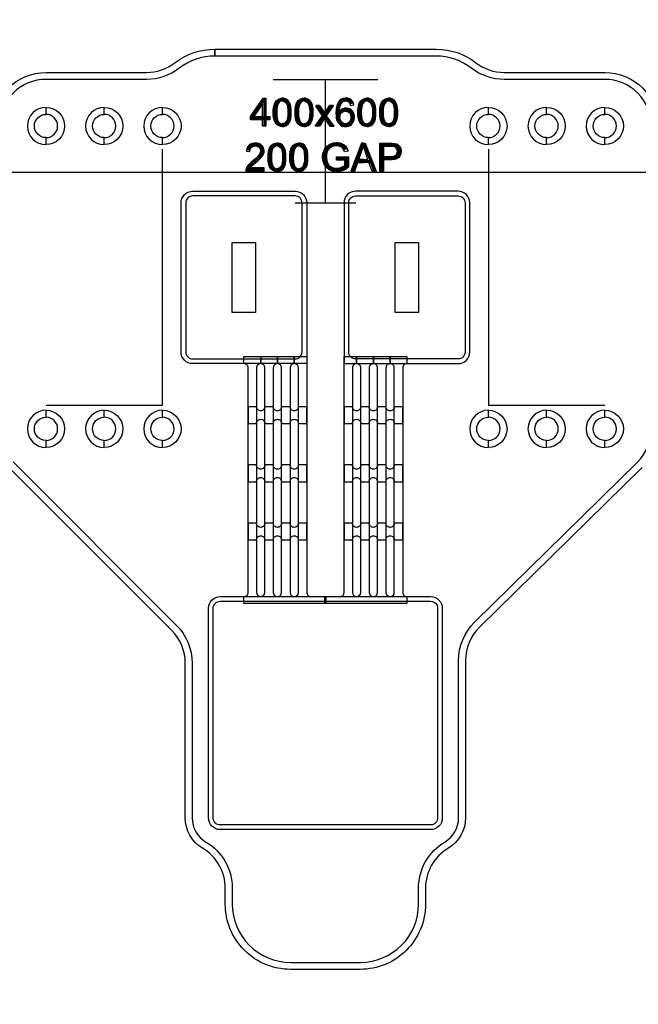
# Model space of a CAD drawing. Extents: x -63500 to 63500, y -63500 to 63500.
# Tile 241 of 256: x 25383 to 28040, y -28572 to -24346. Entities that reach past the tile are written whole.
import ezdxf

# ---------------------------------------------------------------- set-up
doc = ezdxf.new("R2010")
doc.units = 13
doc.header["$MEASUREMENT"] = 0
for name, color, linetype in [('1_Metal', 2, 'Continuous'), ('2_Electrodes', 5, 'Continuous'), ('3_Outline', 4, 'Continuous')]:
    doc.layers.add(name, color=color, linetype=linetype)
doc.styles.get("Standard").update_dxf_attribs({"font": 'arial.ttf'})

msp = doc.modelspace()

# ---------------------------------------------------------------- linework, layer by layer
for p, q in [((26471.5, -24601.9), (26921.5, -24601.9)), ((26696.5, -25131.9), (26696.5, -24601.9)), ((25996.5, -26001.9), (25996.5, -24901.9)), ((27396.5, -24901.9), (27396.5, -26001.9)), ((0, -25000), (34000, -25000)), ((26566.5, -25131.9), (26826.5, -25131.9)), ((25746.5, -26001.9), (25496.5, -26001.9)), ((25996.5, -26001.9), (25746.5, -26001.9)), ((27646.5, -26001.9), (27396.5, -26001.9)), ((27896.5, -26001.9), (27646.5, -26001.9))]:
    msp.add_line(p, q)
for points in [[(26296.5, -25601.9), (26296.5, -25301.9), (26396.5, -25301.9), (26396.5, -25601.9)], [(26996.5, -25601.9), (26996.5, -25301.9), (27096.5, -25301.9), (27096.5, -25601.9)]]:
    msp.add_lwpolyline(points, close=True)
for radius in [50000, 47500, 45000]:
    msp.add_circle((0, 0), radius)
at = {"layer": '1_Metal'}
msp.add_line((26616.5, -25821.9), (26616.5, -25821.9), dxfattribs=at)
for points in [[(-50000, 0, 1), (50000, 0), (51000, 0, -1), (-51000, 0)], [(26616.5, -25131.9), (26616.5, -25821.9), (26126.5, -25821.9, -0.414214), (26076.5, -25771.9), (26076.5, -25131.9, -0.414214), (26126.5, -25081.9), (26566.5, -25081.9, -0.414214)], [(26776.5, -25131.9), (26776.5, -25821.9), (27266.5, -25821.9, 0.414214), (27316.5, -25771.9), (27316.5, -25131.9, 0.414214), (27266.5, -25081.9), (26826.5, -25081.9, 0.414214)], [(26346.5, -26821.9), (26346.5, -26821.9, 0.414214), (26364.5, -26803.9), (26364.5, -25839.9, 0.414214), (26346.5, -25821.9), (26346.5, -25791.9), (26418.5, -25791.9), (26418.5, -25821.9), (26418.5, -25821.9, 0.414214), (26400.5, -25839.9), (26400.5, -26803.9, 1), (26436.5, -26803.9), (26436.5, -25839.9, 0.414214), (26418.5, -25821.9), (26418.5, -25791.9), (26490.5, -25791.9), (26490.5, -25821.9), (26490.5, -25821.9, 0.414214), (26472.5, -25839.9), (26472.5, -26803.9, 1), (26508.5, -26803.9), (26508.5, -25839.9, 0.414214), (26490.5, -25821.9), (26490.5, -25791.9), (26562.5, -25791.9), (26562.5, -25821.9), (26562.5, -25821.9, 0.414214), (26544.5, -25839.9), (26544.5, -26803.9, 1), (26580.5, -26803.9), (26580.5, -25839.9, 0.414214), (26562.5, -25821.9), (26562.5, -25791.9), (26616.5, -25791.9), (26616.5, -26803.9, 0.414214), (26634.5, -26821.9), (26698.5, -26821.9), (26698.5, -26851.9), (26346.5, -26851.9)], [(26694.5, -26821.9), (26758.5, -26821.9, 0.414214), (26776.5, -26803.9), (26776.5, -25791.9), (26830.5, -25791.9), (26830.5, -25821.9, 0.414214), (26812.5, -25839.9), (26812.5, -26803.9, 1), (26848.5, -26803.9), (26848.5, -25839.9, 0.414214), (26830.5, -25821.9), (26830.5, -25821.9), (26830.5, -25791.9), (26902.5, -25791.9), (26902.5, -25821.9, 0.414214), (26884.5, -25839.9), (26884.5, -26803.9, 1), (26920.5, -26803.9), (26920.5, -25839.9, 0.414214), (26902.5, -25821.9), (26902.5, -25821.9), (26902.5, -25791.9), (26974.5, -25791.9), (26974.5, -25821.9, 0.414214), (26956.5, -25839.9), (26956.5, -26803.9, 1), (26992.5, -26803.9), (26992.5, -25839.9, 0.414214), (26974.5, -25821.9), (26974.5, -25821.9), (26974.5, -25791.9), (27046.5, -25791.9), (27046.5, -25821.9, 0.414214), (27028.5, -25839.9), (27028.5, -26803.9, 0.414214), (27046.5, -26821.9), (27046.5, -26851.9), (26694.5, -26851.9)], [(26400.5, -26006.7), (26364.5, -26006.7), (26364.5, -26078.7), (26400.5, -26078.7, -0.414214), (26418.5, -26060.7), (26418.5, -26060.7, -0.414214), (26436.5, -26078.7), (26472.5, -26078.7, -0.414214), (26490.5, -26060.7), (26490.5, -26060.7, -0.414214), (26508.5, -26078.7), (26544.5, -26078.7, -0.414214), (26562.5, -26060.7), (26562.5, -26060.7, -0.414214), (26580.5, -26078.7), (26616.5, -26078.7), (26616.5, -26006.7), (26580.5, -26006.7, -0.414214), (26562.5, -26024.7), (26562.5, -26024.7, -0.414214), (26544.5, -26006.7), (26508.5, -26006.7, -0.414214), (26490.5, -26024.7), (26490.5, -26024.7, -0.414214), (26472.5, -26006.7), (26436.5, -26006.7, -0.414214), (26418.5, -26024.7), (26418.5, -26024.7, -0.414214)], [(26812.5, -26006.7), (26776.5, -26006.7), (26776.5, -26078.7), (26812.5, -26078.7, -0.414214), (26830.5, -26060.7), (26830.5, -26060.7, -0.414214), (26848.5, -26078.7), (26884.5, -26078.7, -0.414214), (26902.5, -26060.7), (26902.5, -26060.7, -0.414214), (26920.5, -26078.7), (26956.5, -26078.7, -0.414214), (26974.5, -26060.7), (26974.5, -26060.7, -0.414214), (26992.5, -26078.7), (27028.5, -26078.7), (27028.5, -26006.7), (26992.5, -26006.7, -0.414214), (26974.5, -26024.7), (26974.5, -26024.7, -0.414214), (26956.5, -26006.7), (26920.5, -26006.7, -0.414214), (26902.5, -26024.7), (26902.5, -26024.7, -0.414214), (26884.5, -26006.7), (26848.5, -26006.7, -0.414214), (26830.5, -26024.7), (26830.5, -26024.7, -0.414214)], [(26400.5, -26256.7), (26364.5, -26256.7), (26364.5, -26328.7), (26400.5, -26328.7, -0.414214), (26418.5, -26310.7), (26418.5, -26310.7, -0.414214), (26436.5, -26328.7), (26472.5, -26328.7, -0.414214), (26490.5, -26310.7), (26490.5, -26310.7, -0.414214), (26508.5, -26328.7), (26544.5, -26328.7, -0.414214), (26562.5, -26310.7), (26562.5, -26310.7, -0.414214), (26580.5, -26328.7), (26616.5, -26328.7), (26616.5, -26256.7), (26580.5, -26256.7, -0.414214), (26562.5, -26274.7), (26562.5, -26274.7, -0.414214), (26544.5, -26256.7), (26508.5, -26256.7, -0.414214), (26490.5, -26274.7), (26490.5, -26274.7, -0.414214), (26472.5, -26256.7), (26436.5, -26256.7, -0.414214), (26418.5, -26274.7), (26418.5, -26274.7, -0.414214)], [(26812.5, -26256.7), (26776.5, -26256.7), (26776.5, -26328.7), (26812.5, -26328.7, -0.414214), (26830.5, -26310.7), (26830.5, -26310.7, -0.414214), (26848.5, -26328.7), (26884.5, -26328.7, -0.414214), (26902.5, -26310.7), (26902.5, -26310.7, -0.414214), (26920.5, -26328.7), (26956.5, -26328.7, -0.414214), (26974.5, -26310.7), (26974.5, -26310.7, -0.414214), (26992.5, -26328.7), (27028.5, -26328.7), (27028.5, -26256.7), (26992.5, -26256.7, -0.414214), (26974.5, -26274.7), (26974.5, -26274.7, -0.414214), (26956.5, -26256.7), (26920.5, -26256.7, -0.414214), (26902.5, -26274.7), (26902.5, -26274.7, -0.414214), (26884.5, -26256.7), (26848.5, -26256.7, -0.414214), (26830.5, -26274.7), (26830.5, -26274.7, -0.414214)], [(26400.5, -26506.7), (26364.5, -26506.7), (26364.5, -26578.7), (26400.5, -26578.7, -0.414214), (26418.5, -26560.7), (26418.5, -26560.7, -0.414214), (26436.5, -26578.7), (26472.5, -26578.7, -0.414214), (26490.5, -26560.7), (26490.5, -26560.7, -0.414214), (26508.5, -26578.7), (26544.5, -26578.7, -0.414214), (26562.5, -26560.7), (26562.5, -26560.7, -0.414214), (26580.5, -26578.7), (26616.5, -26578.7), (26616.5, -26506.7), (26580.5, -26506.7, -0.414214), (26562.5, -26524.7), (26562.5, -26524.7, -0.414214), (26544.5, -26506.7), (26508.5, -26506.7, -0.414214), (26490.5, -26524.7), (26490.5, -26524.7, -0.414214), (26472.5, -26506.7), (26436.5, -26506.7, -0.414214), (26418.5, -26524.7), (26418.5, -26524.7, -0.414214)], [(26812.5, -26506.7), (26776.5, -26506.7), (26776.5, -26578.7), (26812.5, -26578.7, -0.414214), (26830.5, -26560.7), (26830.5, -26560.7, -0.414214), (26848.5, -26578.7), (26884.5, -26578.7, -0.414214), (26902.5, -26560.7), (26902.5, -26560.7, -0.414214), (26920.5, -26578.7), (26956.5, -26578.7, -0.414214), (26974.5, -26560.7), (26974.5, -26560.7, -0.414214), (26992.5, -26578.7), (27028.5, -26578.7), (27028.5, -26506.7), (26992.5, -26506.7, -0.414214), (26974.5, -26524.7), (26974.5, -26524.7, -0.414214), (26956.5, -26506.7), (26920.5, -26506.7, -0.414214), (26902.5, -26524.7), (26902.5, -26524.7, -0.414214), (26884.5, -26506.7), (26848.5, -26506.7, -0.414214), (26830.5, -26524.7), (26830.5, -26524.7, -0.414214)], [(27148.5, -26821.9, -0.414214), (27198.5, -26871.9), (27198.5, -27771.9, -0.414214), (27148.5, -27821.9), (26244.5, -27821.9, -0.414214), (26194.5, -27771.9), (26194.5, -26871.9, -0.414214), (26244.5, -26821.9), (27148.5, -26821.9)]]:
    msp.add_lwpolyline(points, format="xyb", close=True, dxfattribs=at)
for points in [[(26441.1, -24803), (26426.5, -24803), (26426.5, -24706.9), (26389, -24760.6), (26426.5, -24760.6), (26426.5, -24774.7), (26374.2, -24774.7), (26374.2, -24761.3), (26429.2, -24683), (26441.1, -24683), (26441.1, -24760.6), (26457.2, -24760.6), (26457.2, -24774.7), (26441.1, -24774.7)], [(26511.2, -24804.2), (26505, -24804.2), (26493.1, -24800.4), (26485.3, -24793.4), (26478.8, -24783.6), (26474.6, -24770.6), (26472.8, -24757.1), (26472.8, -24732.4), (26474.4, -24717.3), (26478.6, -24704.4), (26485.9, -24692.9), (26494.8, -24686), (26504.8, -24682.5), (26511.2, -24682.4), (26511.2, -24694.4), (26505.1, -24695.3), (26498.2, -24699.2), (26492.2, -24707.7), (26489.1, -24719.1), (26487.8, -24729), (26487.2, -24738.7), (26487.2, -24748.3), (26487.7, -24757.2), (26488.7, -24766), (26490.7, -24775.6), (26494.3, -24783.1), (26499.8, -24788.8), (26505.6, -24791.7), (26511.2, -24792.6)], [(26511.2, -24804.2), (26517.4, -24804.2), (26529.3, -24800.4), (26537.1, -24793.4), (26543.5, -24783.6), (26547.7, -24770.6), (26549.6, -24757.1), (26549.6, -24732.4), (26548, -24717.3), (26543.8, -24704.4), (26536.4, -24692.9), (26527.5, -24686), (26517.5, -24682.5), (26511.2, -24682.4), (26511.2, -24694.4), (26517.3, -24695.3), (26524.1, -24699.2), (26530.1, -24707.7), (26533.2, -24719.1), (26534.6, -24729), (26535.1, -24738.7), (26535.1, -24748.3), (26534.6, -24757.2), (26533.7, -24766), (26531.6, -24775.6), (26528.1, -24783.1), (26522.6, -24788.8), (26516.7, -24791.7), (26511.2, -24792.6)], [(26605, -24804.2), (26598.8, -24804.2), (26586.9, -24800.4), (26579.1, -24793.4), (26572.7, -24783.6), (26568.5, -24770.6), (26566.6, -24757.1), (26566.6, -24732.4), (26568.2, -24717.3), (26572.4, -24704.4), (26579.7, -24692.9), (26588.7, -24686), (26598.7, -24682.5), (26605, -24682.4), (26605, -24694.4), (26598.9, -24695.3), (26592, -24699.2), (26586.1, -24707.7), (26582.9, -24719.1), (26581.6, -24729), (26581, -24738.7), (26581, -24748.3), (26581.5, -24757.2), (26582.5, -24766), (26584.6, -24775.6), (26588.1, -24783.1), (26593.6, -24788.8), (26599.4, -24791.7), (26605, -24792.6)], [(26605, -24804.2), (26611.2, -24804.2), (26623.1, -24800.4), (26630.9, -24793.4), (26637.4, -24783.6), (26641.6, -24770.6), (26643.4, -24757.1), (26643.4, -24732.4), (26641.8, -24717.3), (26637.6, -24704.4), (26630.3, -24692.9), (26621.4, -24686), (26611.3, -24682.5), (26605, -24682.4), (26605, -24694.4), (26611.1, -24695.3), (26618, -24699.2), (26624, -24707.7), (26627.1, -24719.1), (26628.4, -24729), (26629, -24738.7), (26629, -24748.3), (26628.5, -24757.2), (26627.5, -24766), (26625.5, -24775.6), (26621.9, -24783.1), (26616.4, -24788.8), (26610.6, -24791.7), (26605, -24792.6)], [(26655, -24715.8), (26673, -24715.8), (26693.2, -24745.9), (26693.2, -24769.3), (26670.6, -24802.7), (26652.8, -24802.7), (26684.5, -24757.8), (26655, -24715.8)], [(26731.3, -24715.8), (26713.3, -24715.8), (26693.2, -24745.9), (26693.2, -24769.3), (26715.7, -24802.7), (26733.5, -24802.7), (26701.8, -24757.8), (26731.3, -24715.8)], [(26804.4, -24713.2), (26818.9, -24711.7), (26816, -24700.1), (26809.1, -24691.2), (26801.6, -24685.7), (26792.6, -24682.7), (26785.8, -24682.3), (26780.2, -24682.5), (26772.9, -24683.7), (26764.5, -24687.3), (26757.6, -24692.8), (26750.6, -24701.7), (26746.9, -24710.2), (26744, -24720.7), (26742.3, -24731.3), (26741.7, -24746.4), (26742.1, -24757.8), (26743.4, -24768.7), (26745.9, -24777.7), (26749.8, -24786.1), (26754.9, -24792.9), (26760.6, -24797.7), (26768.9, -24802.2), (26777, -24804.3), (26783.2, -24804.7), (26789.2, -24804.3), (26796.3, -24802.6), (26803, -24799.5), (26808.5, -24795.1), (26813.4, -24789.3), (26817.2, -24782.4), (26819.6, -24775.1), (26820.8, -24767), (26820.8, -24759.8), (26819.4, -24751.3), (26817, -24744.8), (26813, -24738.5), (26808, -24733.3), (26801.4, -24728.6), (26794.9, -24726.1), (26790, -24725.1), (26785.5, -24724.9), (26782.4, -24725), (26778.7, -24725.5), (26775.3, -24726.4), (26770.2, -24728.4), (26765, -24731.6), (26761.5, -24734.6), (26758, -24738.4), (26756.4, -24740.7), (26758.7, -24766.3), (26758.7, -24761.3), (26759.3, -24757.5), (26760.4, -24753.3), (26763.4, -24747.7), (26767.5, -24743.3), (26772.6, -24739.9), (26779.5, -24738), (26784.9, -24738), (26791.6, -24739.6), (26798.1, -24743.9), (26802.2, -24749.2), (26804.9, -24755.7), (26805.8, -24762.9), (26805.8, -24768.2), (26804.3, -24775.7), (26801.7, -24781.6), (26797.5, -24787.1), (26792.3, -24790.4), (26786.9, -24792.2), (26783, -24792.6), (26777.8, -24792), (26772.5, -24789.9), (26766.7, -24785.6), (26762.5, -24779.6), (26759.6, -24772.2), (26758.7, -24766.3), (26756.4, -24740.7), (26756.4, -24735.5), (26757, -24729.6), (26758.2, -24721), (26760.6, -24712.9), (26764.2, -24706.1), (26768.8, -24700.6), (26773.2, -24697.2), (26778, -24695), (26783.5, -24694.4), (26788.1, -24694.8), (26793.6, -24696.7), (26798.3, -24700.3), (26801.7, -24705.6), (26804.4, -24713.2)], [(26874.7, -24804.2), (26868.5, -24804.2), (26856.6, -24800.4), (26848.8, -24793.4), (26842.3, -24783.6), (26838.1, -24770.6), (26836.3, -24757.1), (26836.3, -24732.4), (26837.9, -24717.3), (26842.1, -24704.4), (26849.4, -24692.9), (26858.3, -24686), (26868.4, -24682.5), (26874.7, -24682.4), (26874.7, -24694.4), (26868.6, -24695.3), (26861.7, -24699.2), (26855.7, -24707.7), (26852.6, -24719.1), (26851.3, -24729), (26850.7, -24738.7), (26850.7, -24748.3), (26851.2, -24757.2), (26852.2, -24766), (26854.2, -24775.6), (26857.8, -24783.1), (26863.3, -24788.8), (26869.1, -24791.7), (26874.7, -24792.6)], [(26874.7, -24804.2), (26880.9, -24804.2), (26892.8, -24800.4), (26900.6, -24793.4), (26907, -24783.6), (26911.2, -24770.6), (26913.1, -24757.1), (26913.1, -24732.4), (26911.5, -24717.3), (26907.3, -24704.4), (26900, -24692.9), (26891, -24686), (26881, -24682.5), (26874.7, -24682.4), (26874.7, -24694.4), (26880.8, -24695.3), (26887.7, -24699.2), (26893.6, -24707.7), (26896.8, -24719.1), (26898.1, -24729), (26898.7, -24738.7), (26898.7, -24748.3), (26898.2, -24757.2), (26897.2, -24766), (26895.1, -24775.6), (26891.6, -24783.1), (26886.1, -24788.8), (26880.3, -24791.7), (26874.7, -24792.6)], [(26968.5, -24804.2), (26962.3, -24804.2), (26950.4, -24800.4), (26942.6, -24793.4), (26936.2, -24783.6), (26932, -24770.6), (26930.1, -24757.1), (26930.1, -24732.4), (26931.7, -24717.3), (26935.9, -24704.4), (26943.3, -24692.9), (26952.2, -24686), (26962.2, -24682.5), (26968.5, -24682.4), (26968.5, -24694.4), (26962.4, -24695.3), (26955.6, -24699.2), (26949.6, -24707.7), (26946.5, -24719.1), (26945.1, -24729), (26944.6, -24738.7), (26944.6, -24748.3), (26945.1, -24757.2), (26946, -24766), (26948.1, -24775.6), (26951.6, -24783.1), (26957.1, -24788.8), (26962.9, -24791.7), (26968.5, -24792.6)], [(26968.5, -24804.2), (26974.7, -24804.2), (26986.6, -24800.4), (26994.4, -24793.4), (27000.9, -24783.6), (27005.1, -24770.6), (27006.9, -24757.1), (27006.9, -24732.4), (27005.3, -24717.3), (27001.1, -24704.4), (26993.8, -24692.9), (26984.9, -24686), (26974.8, -24682.5), (26968.5, -24682.4), (26968.5, -24694.4), (26974.6, -24695.3), (26981.5, -24699.2), (26987.5, -24707.7), (26990.6, -24719.1), (26991.9, -24729), (26992.5, -24738.7), (26992.5, -24748.3), (26992, -24757.2), (26991, -24766), (26989, -24775.6), (26985.4, -24783.1), (26979.9, -24788.8), (26974.1, -24791.7), (26968.5, -24792.6)], [(26356.9, -24909.8), (26372.2, -24911.4), (26373.8, -24901.2), (26379.1, -24893.1), (26386.6, -24888.7), (26394.8, -24887.3), (26402.5, -24887.9), (26411, -24892.4), (26416.5, -24899.7), (26418.2, -24908), (26416.9, -24916.1), (26413.1, -24923.2), (26405.8, -24932.3), (26391.7, -24945.5), (26376, -24958.8), (26365.6, -24969.2), (26359.6, -24977.4), (26355.7, -24985.6), (26354.6, -24990.2), (26354.2, -24995.5), (26433.9, -24995.5), (26433.9, -24981.2), (26374.9, -24981.2), (26378.7, -24975.8), (26387.1, -24967.6), (26407, -24950.3), (26418.8, -24939.2), (26426, -24930.3), (26430.3, -24922.7), (26432.9, -24914.3), (26433.3, -24908.3), (26432.6, -24901), (26430.2, -24894), (26425.1, -24886.4), (26418, -24880.4), (26410.7, -24877.1), (26402.9, -24875.4), (26396, -24875.1), (26389.4, -24875.4), (26382.7, -24876.8), (26374.7, -24879.8), (26368.6, -24884), (26363.6, -24889.6), (26359.2, -24898.5), (26356.9, -24909.8)], [(26488.6, -24997.2), (26482.5, -24997.2), (26470.6, -24993.3), (26462.8, -24986.4), (26456.3, -24976.6), (26452.1, -24963.6), (26450.2, -24950), (26450.2, -24925.4), (26451.8, -24910.3), (26456.1, -24897.4), (26463.4, -24885.8), (26472.3, -24878.9), (26482.3, -24875.4), (26488.6, -24875.3), (26488.6, -24887.3), (26482.6, -24888.3), (26475.7, -24892.1), (26469.7, -24900.6), (26466.6, -24912), (26465.3, -24921.9), (26464.7, -24931.7), (26464.7, -24941.2), (26465.2, -24950.2), (26466.2, -24959), (26468.2, -24968.5), (26471.8, -24976), (26477.3, -24981.7), (26483.1, -24984.7), (26488.6, -24985.6)], [(26488.6, -24997.2), (26494.8, -24997.2), (26506.7, -24993.3), (26514.5, -24986.4), (26521, -24976.6), (26525.2, -24963.6), (26527.1, -24950), (26527.1, -24925.4), (26525.5, -24910.3), (26521.2, -24897.4), (26513.9, -24885.8), (26505, -24878.9), (26495, -24875.4), (26488.6, -24875.3), (26488.6, -24887.3), (26494.7, -24888.3), (26501.6, -24892.1), (26507.6, -24900.6), (26510.7, -24912), (26512, -24921.9), (26512.6, -24931.7), (26512.6, -24941.2), (26512.1, -24950.2), (26511.1, -24959), (26509.1, -24968.5), (26505.5, -24976), (26500, -24981.7), (26494.2, -24984.7), (26488.6, -24985.6)], [(26582.5, -24997.2), (26576.3, -24997.2), (26564.4, -24993.3), (26556.6, -24986.4), (26550.2, -24976.6), (26545.9, -24963.6), (26544.1, -24950), (26544.1, -24925.4), (26545.7, -24910.3), (26549.9, -24897.4), (26557.2, -24885.8), (26566.1, -24878.9), (26576.2, -24875.4), (26582.5, -24875.3), (26582.5, -24887.3), (26576.4, -24888.3), (26569.5, -24892.1), (26563.5, -24900.6), (26560.4, -24912), (26559.1, -24921.9), (26558.5, -24931.7), (26558.5, -24941.2), (26559, -24950.2), (26560, -24959), (26562, -24968.5), (26565.6, -24976), (26571.1, -24981.7), (26576.9, -24984.7), (26582.5, -24985.6)], [(26582.5, -24997.2), (26588.7, -24997.2), (26600.6, -24993.3), (26608.4, -24986.4), (26614.8, -24976.6), (26619, -24963.6), (26620.9, -24950), (26620.9, -24925.4), (26619.3, -24910.3), (26615.1, -24897.4), (26607.8, -24885.8), (26598.9, -24878.9), (26588.8, -24875.4), (26582.5, -24875.3), (26582.5, -24887.3), (26588.6, -24888.3), (26595.5, -24892.1), (26601.4, -24900.6), (26604.6, -24912), (26605.9, -24921.9), (26606.5, -24931.7), (26606.5, -24941.2), (26606, -24950.2), (26605, -24959), (26602.9, -24968.5), (26599.4, -24976), (26593.9, -24981.7), (26588.1, -24984.7), (26582.5, -24985.6)], [(26744.5, -24948.3), (26744.5, -24934.3), (26795.3, -24934.3), (26795.3, -24978.7), (26782.1, -24987.9), (26768.1, -24993.8), (26754.3, -24997.2), (26739.7, -24997.2), (26727.5, -24995.2), (26715.2, -24991), (26700.3, -24980), (26692, -24968.7), (26686.6, -24954.4), (26684.5, -24939.9), (26684.5, -24932.9), (26685.9, -24920.6), (26689.2, -24909.3), (26694.7, -24897.9), (26703, -24887.8), (26710.6, -24882.1), (26719.2, -24877.9), (26730, -24874.7), (26741.3, -24873.4), (26748, -24873.4), (26758.2, -24874.4), (26768.4, -24877.9), (26775.7, -24881.7), (26782.4, -24887), (26788.7, -24896.2), (26793.6, -24909.2), (26779.2, -24913.1), (26775.7, -24903.5), (26770, -24895.6), (26762.2, -24890.6), (26753.6, -24887.9), (26744.6, -24887), (26736.1, -24887.7), (26727.3, -24889.7), (26719.6, -24893.5), (26713, -24898.8), (26708.7, -24904.4), (26704.5, -24912.9), (26701.7, -24922.9), (26700.7, -24931.2), (26700.7, -24939.2), (26702.1, -24950.2), (26705.1, -24959.7), (26711.1, -24969.4), (26718.8, -24975.9), (26727.6, -24980.4), (26736.4, -24982.5), (26743.9, -24983.2), (26746.6, -24983.2), (26754, -24982.4), (26762.5, -24980.2), (26771.4, -24976.2), (26779.7, -24970.8), (26779.7, -24948.3), (26744.5, -24948.3)], [(26859.6, -24888.3), (26859.6, -24875.7), (26851.5, -24875.7), (26805.5, -24996.3), (26822.3, -24996.3), (26835.8, -24959), (26859.6, -24959), (26859.6, -24945.5), (26840.3, -24945.5), (26859.6, -24888.3)], [(26859.6, -24888.3), (26859.6, -24875.7), (26867.8, -24875.7), (26913.8, -24996.3), (26897, -24996.3), (26883.4, -24959), (26859.6, -24959), (26859.6, -24945.5), (26879, -24945.5), (26859.6, -24888.3)], [(26930.7, -24995.8), (26930.7, -24875.3), (26983.5, -24875.3), (26995, -24876.8), (27003.3, -24879.1), (27010.8, -24883.7), (27017.3, -24891.6), (27020.7, -24899.4), (27022.2, -24907.2), (27022.2, -24912.1), (27020.9, -24921), (27017.7, -24928.9), (27011.5, -24936.9), (27003.5, -24942.4), (26993.6, -24945.3), (26981.9, -24946.7), (26946.7, -24946.7), (26946.7, -24932.5), (26981.2, -24932.5), (26991, -24930.8), (26998.4, -24927.5), (27002.8, -24922.7), (27005.3, -24916.2), (27005.8, -24910.6), (27005.1, -24905), (27002, -24897.9), (26997.2, -24893.2), (26992.2, -24890.8), (26985.7, -24889.9), (26946.7, -24889.9), (26946.7, -24995.8), (26930.7, -24995.8)]]:
    msp.add_lwpolyline(points, close=True, dxfattribs=at)
at = {"layer": '2_Electrodes'}
for points in [[(47500, 0, -1), (-47500, 0), (-51000, 0, 1), (51000, 0)], [(25266.5, -25001.9), (25266.5, -24801.9, -0.414214), (25496.5, -24571.9), (25928.3, -24571.9, 0.165811), (26050.5, -24530.3, -0.165811), (26221.5, -24471.9), (26221.5, -24501.9, 0.165811), (26068.8, -24554, -0.165811), (25928.3, -24601.9), (25496.5, -24601.9, 0.414214), (25296.5, -24801.9), (25296.5, -25001.9)], [(28096.5, -25001.9), (28096.5, -24801.9, 0.414214), (27896.5, -24601.9), (27464.8, -24601.9, -0.165811), (27324.3, -24554, 0.165811), (27171.5, -24501.9), (26221.5, -24501.9), (26221.5, -24471.9), (27171.5, -24471.9, -0.165811), (27342.6, -24530.3, 0.165811), (27464.8, -24571.9), (27896.5, -24571.9, -0.414214), (28126.5, -24801.9), (28126.5, -25001.9)], [(25496.5, -24721.9, 1), (25496.5, -24881.9), (25496.5, -24851.9, -1), (25496.5, -24751.9)], [(25496.5, -24721.9, -1), (25496.5, -24881.9), (25496.5, -24851.9, 1), (25496.5, -24751.9)], [(25746.5, -24721.9, 1), (25746.5, -24881.9), (25746.5, -24851.9, -1), (25746.5, -24751.9)], [(25746.5, -24721.9, -1), (25746.5, -24881.9), (25746.5, -24851.9, 1), (25746.5, -24751.9)], [(25996.5, -24721.9, 1), (25996.5, -24881.9), (25996.5, -24851.9, -1), (25996.5, -24751.9)], [(25996.5, -24721.9, -1), (25996.5, -24881.9), (25996.5, -24851.9, 1), (25996.5, -24751.9)], [(27396.5, -24721.9, 1), (27396.5, -24881.9), (27396.5, -24851.9, -1), (27396.5, -24751.9)], [(27396.5, -24721.9, -1), (27396.5, -24881.9), (27396.5, -24851.9, 1), (27396.5, -24751.9)], [(27646.5, -24721.9, 1), (27646.5, -24881.9), (27646.5, -24851.9, -1), (27646.5, -24751.9)], [(27646.5, -24721.9, -1), (27646.5, -24881.9), (27646.5, -24851.9, 1), (27646.5, -24751.9)], [(27896.5, -24721.9, 1), (27896.5, -24881.9), (27896.5, -24851.9, -1), (27896.5, -24751.9)], [(27896.5, -24721.9, -1), (27896.5, -24881.9), (27896.5, -24851.9, 1), (27896.5, -24751.9)], [(26096.5, -25131.9), (26096.5, -25771.9, 0.414214), (26126.5, -25801.9), (26566.5, -25801.9, 0.414214), (26596.5, -25771.9), (26596.5, -25131.9, 0.414214), (26566.5, -25101.9), (26126.5, -25101.9, 0.414214)], [(27296.5, -25131.9), (27296.5, -25771.9, -0.414214), (27266.5, -25801.9), (26826.5, -25801.9, -0.414214), (26796.5, -25771.9), (26796.5, -25131.9, -0.414214), (26826.5, -25101.9), (27266.5, -25101.9, -0.414214)], [(25496.5, -26021.9, 1), (25496.5, -26181.9), (25496.5, -26151.9, -1), (25496.5, -26051.9)], [(25496.5, -26021.9, -1), (25496.5, -26181.9), (25496.5, -26151.9, 1), (25496.5, -26051.9)], [(25746.5, -26021.9, 1), (25746.5, -26181.9), (25746.5, -26151.9, -1), (25746.5, -26051.9)], [(25746.5, -26021.9, -1), (25746.5, -26181.9), (25746.5, -26151.9, 1), (25746.5, -26051.9)], [(25996.5, -26021.9, 1), (25996.5, -26181.9), (25996.5, -26151.9, -1), (25996.5, -26051.9)], [(25996.5, -26021.9, -1), (25996.5, -26181.9), (25996.5, -26151.9, 1), (25996.5, -26051.9)], [(27396.5, -26021.9, 1), (27396.5, -26181.9), (27396.5, -26151.9, -1), (27396.5, -26051.9)], [(27396.5, -26021.9, -1), (27396.5, -26181.9), (27396.5, -26151.9, 1), (27396.5, -26051.9)], [(27646.5, -26021.9, 1), (27646.5, -26181.9), (27646.5, -26151.9, -1), (27646.5, -26051.9)], [(27646.5, -26021.9, -1), (27646.5, -26181.9), (27646.5, -26151.9, 1), (27646.5, -26051.9)], [(27896.5, -26021.9, 1), (27896.5, -26181.9), (27896.5, -26151.9, -1), (27896.5, -26051.9)], [(27896.5, -26021.9, -1), (27896.5, -26181.9), (27896.5, -26151.9, 1), (27896.5, -26051.9)], [(27148.5, -26841.9, -0.414214), (27178.5, -26871.9), (27178.5, -27771.9, -0.414214), (27148.5, -27801.9), (26244.5, -27801.9, -0.414214), (26214.5, -27771.9), (26214.5, -26871.9, -0.414214), (26244.5, -26841.9), (27148.5, -26841.9)]]:
    msp.add_lwpolyline(points, format="xyb", close=True, dxfattribs=at)
for points in [[(25355.1, -26243.4), (26057.2, -26945.4, -0.198912), (26124.5, -27108.1), (26124.5, -27771.9, 0.265291), (26183.5, -27875.3, -0.265291), (26296.5, -28073.3), (26296.5, -28141.9, 0.414214), (26546.5, -28391.9), (26846.5, -28391.9, 0.414214), (27096.5, -28141.9), (27096.5, -28073.3, -0.265291), (27209.6, -27875.3, 0.265291), (27268.5, -27771.9), (27268.5, -27095.9, -0.201193), (27337.3, -26931.8), (28035.5, -26245.8, 0.203475), (28096.5, -26101.9)], [(28056.3, -26267.4), (27358.4, -26953.2, 0.201193), (27298.5, -27095.9), (27298.5, -27771.9, -0.265291), (27224.8, -27901.1, 0.265291), (27126.5, -28073.3), (27126.5, -28141.9, -0.414214), (26846.5, -28421.9), (26546.5, -28421.9, -0.414214), (26266.5, -28141.9), (26266.5, -28073.3, 0.265291), (26168.3, -27901.1, -0.265291), (26094.5, -27771.9), (26094.5, -27108.1, 0.198912), (26036, -26966.6), (25333.9, -26264.6, -0.198912)]]:
    msp.add_lwpolyline(points, format="xyb", dxfattribs=at)
at = {"layer": '3_Outline'}
for points in [[(47500, 0, -1), (-47500, 0), (-51000, 0, 1), (51000, 0)], [(25266.5, -25001.9), (25266.5, -24801.9, -0.414214), (25496.5, -24571.9), (25928.3, -24571.9, 0.165811), (26050.5, -24530.3, -0.165811), (26221.5, -24471.9), (26221.5, -24501.9, 0.165811), (26068.8, -24554, -0.165811), (25928.3, -24601.9), (25496.5, -24601.9, 0.414214), (25296.5, -24801.9), (25296.5, -25001.9)], [(28096.5, -25001.9), (28096.5, -24801.9, 0.414214), (27896.5, -24601.9), (27464.8, -24601.9, -0.165811), (27324.3, -24554, 0.165811), (27171.5, -24501.9), (26221.5, -24501.9), (26221.5, -24471.9), (27171.5, -24471.9, -0.165811), (27342.6, -24530.3, 0.165811), (27464.8, -24571.9), (27896.5, -24571.9, -0.414214), (28126.5, -24801.9), (28126.5, -25001.9)], [(25496.5, -24721.9, 1), (25496.5, -24881.9), (25496.5, -24851.9, -1), (25496.5, -24751.9)], [(25496.5, -24721.9, -1), (25496.5, -24881.9), (25496.5, -24851.9, 1), (25496.5, -24751.9)], [(25746.5, -24721.9, 1), (25746.5, -24881.9), (25746.5, -24851.9, -1), (25746.5, -24751.9)], [(25746.5, -24721.9, -1), (25746.5, -24881.9), (25746.5, -24851.9, 1), (25746.5, -24751.9)], [(25996.5, -24721.9, 1), (25996.5, -24881.9), (25996.5, -24851.9, -1), (25996.5, -24751.9)], [(25996.5, -24721.9, -1), (25996.5, -24881.9), (25996.5, -24851.9, 1), (25996.5, -24751.9)], [(27396.5, -24721.9, 1), (27396.5, -24881.9), (27396.5, -24851.9, -1), (27396.5, -24751.9)], [(27396.5, -24721.9, -1), (27396.5, -24881.9), (27396.5, -24851.9, 1), (27396.5, -24751.9)], [(27646.5, -24721.9, 1), (27646.5, -24881.9), (27646.5, -24851.9, -1), (27646.5, -24751.9)], [(27646.5, -24721.9, -1), (27646.5, -24881.9), (27646.5, -24851.9, 1), (27646.5, -24751.9)], [(27896.5, -24721.9, 1), (27896.5, -24881.9), (27896.5, -24851.9, -1), (27896.5, -24751.9)], [(27896.5, -24721.9, -1), (27896.5, -24881.9), (27896.5, -24851.9, 1), (27896.5, -24751.9)], [(25496.5, -26021.9, 1), (25496.5, -26181.9), (25496.5, -26151.9, -1), (25496.5, -26051.9)], [(25496.5, -26021.9, -1), (25496.5, -26181.9), (25496.5, -26151.9, 1), (25496.5, -26051.9)], [(25746.5, -26021.9, 1), (25746.5, -26181.9), (25746.5, -26151.9, -1), (25746.5, -26051.9)], [(25746.5, -26021.9, -1), (25746.5, -26181.9), (25746.5, -26151.9, 1), (25746.5, -26051.9)], [(25996.5, -26021.9, 1), (25996.5, -26181.9), (25996.5, -26151.9, -1), (25996.5, -26051.9)], [(25996.5, -26021.9, -1), (25996.5, -26181.9), (25996.5, -26151.9, 1), (25996.5, -26051.9)], [(27396.5, -26021.9, 1), (27396.5, -26181.9), (27396.5, -26151.9, -1), (27396.5, -26051.9)], [(27396.5, -26021.9, -1), (27396.5, -26181.9), (27396.5, -26151.9, 1), (27396.5, -26051.9)], [(27646.5, -26021.9, 1), (27646.5, -26181.9), (27646.5, -26151.9, -1), (27646.5, -26051.9)], [(27646.5, -26021.9, -1), (27646.5, -26181.9), (27646.5, -26151.9, 1), (27646.5, -26051.9)], [(27896.5, -26021.9, 1), (27896.5, -26181.9), (27896.5, -26151.9, -1), (27896.5, -26051.9)], [(27896.5, -26021.9, -1), (27896.5, -26181.9), (27896.5, -26151.9, 1), (27896.5, -26051.9)]]:
    msp.add_lwpolyline(points, format="xyb", close=True, dxfattribs=at)
for points in [[(25355.1, -26243.4), (26057.2, -26945.4, -0.198912), (26124.5, -27108.1), (26124.5, -27771.9, 0.265291), (26183.5, -27875.3, -0.265291), (26296.5, -28073.3), (26296.5, -28141.9, 0.414214), (26546.5, -28391.9), (26846.5, -28391.9, 0.414214), (27096.5, -28141.9), (27096.5, -28073.3, -0.265291), (27209.6, -27875.3, 0.265291), (27268.5, -27771.9), (27268.5, -27095.9, -0.201193), (27337.3, -26931.8), (28035.5, -26245.8, 0.203475), (28096.5, -26101.9)], [(28056.3, -26267.4), (27358.4, -26953.2, 0.201193), (27298.5, -27095.9), (27298.5, -27771.9, -0.265291), (27224.8, -27901.1, 0.265291), (27126.5, -28073.3), (27126.5, -28141.9, -0.414214), (26846.5, -28421.9), (26546.5, -28421.9, -0.414214), (26266.5, -28141.9), (26266.5, -28073.3, 0.265291), (26168.3, -27901.1, -0.265291), (26094.5, -27771.9), (26094.5, -27108.1, 0.198912), (26036, -26966.6), (25333.9, -26264.6, -0.198912)]]:
    msp.add_lwpolyline(points, format="xyb", dxfattribs=at)

# ---------------------------------------------------------------- texts
for s, p in [('400x600', (26371.9, -24802.7)), ('200 GAP', (26349.1, -24995.5))]:
    msp.add_text(s, height=120).set_placement(p)

doc.saveas('drawing.dxf')
